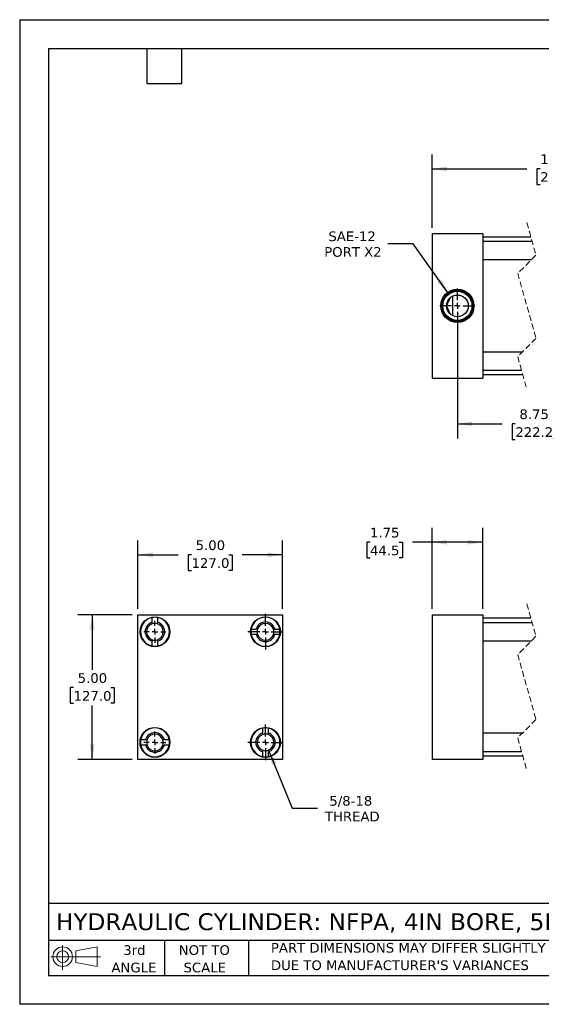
# Model space of a CAD drawing. Header units: inches. Extents: x 0 to 44, y 0 to 34.
# Tile 1 of 3: x 0 to 18, y 0 to 34. Entities that reach past the tile are written whole.
import ezdxf

# ---------------------------------------------------------------- set-up
doc = ezdxf.new("R2010")
doc.units = ezdxf.units.IN
doc.header["$LTSCALE"] = 4
doc.header["$MEASUREMENT"] = 0
for name, pattern in [('SLD-Center', [0.75, 0.6, -0.05, 0.05, -0.05]), ('SLD-Dashed', [0.075, 0.05, -0.025]), ('SLD-Solid', [0])]:
    doc.linetypes.add(name, pattern=pattern)
doc.layers.add('CENTER', color=40, linetype='SLD-Center')
doc.layers.add('SLD-DEFPOINTS', color=7, linetype='Continuous')
doc.layers.add('DIMENSIONS', color=140, linetype='SLD-Solid', lineweight=25)
doc.layers.add('TEXT', color=140, linetype='SLD-Solid', lineweight=25)
doc.styles.add('SLDTEXTSTYLE0', font='VERDANA.TTF')
doc.dimstyles.new('SLDDIMSTYLE0', dxfattribs={"dimtxt": 0.339844, "dimasz": 0.52, "dimexe": 0, "dimexo": 0.0625, "dimgap": 0.084961, "dimtad": 0, "dimtih": 1, "dimtoh": 1, "dimrnd": 1e-09, "dimzin": 12, "dimdsep": 46, "dimtxsty": 'SLDTEXTSTYLE0', "dimsah": 1, "dimcen": 0.09, "dimadec": 0, "dimazin": 3, "dimtfac": 1, "dimtofl": 0, "dimtmove": 0, "dimatfit": 3, "dimfxl": 0, "dimfrac": 2, "dimtolj": 1, "dimtzin": 12, "dimarcsym": 0})
doc.dimstyles.new('SLDDIMSTYLE3', dxfattribs={"dimtxt": 0.339844, "dimasz": 0.52, "dimexe": 0, "dimexo": 0.0625, "dimgap": 0.084961, "dimtad": 0, "dimtih": 1, "dimtoh": 1, "dimrnd": 1e-09, "dimzin": 4, "dimdsep": 46, "dimtxsty": 'SLDTEXTSTYLE0', "dimsah": 1, "dimcen": 0.09, "dimadec": 0, "dimazin": 1, "dimtfac": 1, "dimtofl": 0, "dimtmove": 0, "dimatfit": 3, "dimfxl": 0, "dimfrac": 2, "dimtolj": 1, "dimtzin": 12, "dimarcsym": 0})
doc.dimstyles.new('SLDDIMSTYLE4', dxfattribs={"dimtxt": 0.339844, "dimasz": 0.52, "dimexe": 0, "dimexo": 0.0625, "dimgap": 0.084961, "dimtad": 0, "dimtih": 1, "dimtoh": 1, "dimrnd": 1e-09, "dimzin": 12, "dimdsep": 46, "dimtxsty": 'SLDTEXTSTYLE0', "dimsah": 1, "dimcen": 0, "dimadec": 0, "dimazin": 3, "dimtfac": 1, "dimtofl": 0, "dimtmove": 0, "dimatfit": 3, "dimfxl": 0, "dimfrac": 2, "dimtolj": 1, "dimtzin": 12, "dimarcsym": 0})
doc.dimstyles.new('SLDDIMSTYLE5', dxfattribs={"dimtxt": 0.339844, "dimasz": 0.52, "dimexe": 0, "dimexo": 0.0625, "dimgap": 0.084961, "dimtad": 0, "dimtih": 1, "dimtoh": 1, "dimrnd": 1e-09, "dimzin": 12, "dimdsep": 46, "dimtxsty": 'SLDTEXTSTYLE0', "dimsah": 1, "dimcen": 0, "dimadec": 0, "dimazin": 3, "dimtfac": 1, "dimtofl": 0, "dimtmove": 0, "dimatfit": 3, "dimfxl": 0, "dimfrac": 2, "dimtolj": 1, "dimtzin": 12, "dimarcsym": 0})

# ---------------------------------------------------------------- blocks, each defined once
blk = doc.blocks.new('Block11')
at = {"color": 7, "linetype": 'SLD-Solid', "lineweight": 18}
for p, q in [((0.408, 0.836), (0.408, 0)), ((0.863, 0.656), (1.602, 0.792)), ((1.602, 0.792), (1.602, 0.115)), ((0, 0.454), (1.712, 0.454)), ((0.863, 0.251), (0.863, 0.656)), ((0.863, 0.251), (1.602, 0.115))]:
    blk.add_line(p, q, dxfattribs=at)
for radius in [0.339, 0.202]:
    blk.add_circle((0.408, 0.454), radius, dxfattribs=at)
blk = doc.blocks.new('Block12')
at = {"layer": 'SLD-DEFPOINTS'}
blk.add_blockref('Block11', (0, 0), dxfattribs=at)
blk = doc.blocks.new('SW_NOTE_0_3')
at = {"layer": 'TEXT', "color": 0, "char_height": 0.33333, "attachment_point": 1, "style": 'SLDTEXTSTYLE0'}
for s, insert in [('PART DIMENSIONS MAY DIFFER SLIGHTLY ', (0, 0.423)), ("DUE TO MANUFACTURER'S VARIANCES", (0, -0.179))]:
    blk.add_mtext(s, dxfattribs=dict(at, insert=insert))
blk = doc.blocks.new('SW_NOTE_0_4')
at = {"layer": 'TEXT', "color": 0, "char_height": 0.3333, "attachment_point": 2, "style": 'SLDTEXTSTYLE0'}
for s, insert in [('NOT TO', (0.828, 0.423)), ('SCALE', (0.843, -0.179))]:
    blk.add_mtext(s, dxfattribs=dict(at, insert=insert))
blk = doc.blocks.new('SW_NOTE_0_5')
at = {"layer": 'TEXT', "color": 0, "char_height": 0.3333, "attachment_point": 2, "style": 'SLDTEXTSTYLE0'}
for s, insert in [('3rd', (0.365, 0.423)), ('ANGLE', (0.349, -0.179))]:
    blk.add_mtext(s, dxfattribs=dict(at, insert=insert))
blk = doc.blocks.new('_D')
at = {"layer": 'DIMENSIONS'}
for p, q in [((14.249, 13.655), (14.249, 16.456)), ((15.999, 13.655), (15.999, 16.456)), ((12.105, 15.956), (11.991, 15.956)), ((11.991, 15.956), (11.991, 15.416)), ((13.115, 15.956), (13.229, 15.956)), ((13.229, 15.956), (13.229, 15.416)), ((14.249, 15.956), (13.576, 15.956)), ((15.999, 15.956), (14.249, 15.956)), ((11.991, 15.416), (12.105, 15.416)), ((13.229, 15.416), (13.115, 15.416))]:
    blk.add_line(p, q, dxfattribs=at)
for points in [[(14.249, 15.956), (14.769, 15.876), (14.769, 16.036)], [(15.999, 15.956), (15.479, 16.036), (15.479, 15.876)]]:
    blk.add_solid(points, dxfattribs=at)
at = {"layer": 'DIMENSIONS', "char_height": 0.3333, "attachment_point": 1, "style": 'SLDTEXTSTYLE0'}
for s, insert in [('1.75', (12.105, 16.455)), ('44.5', (12.105, 15.839))]:
    blk.add_mtext(s, dxfattribs=dict(at, insert=insert))
blk = doc.blocks.new('_D_8')
at = {"layer": 'DIMENSIONS'}
for p, q in [((4.084, 13.655), (4.084, 16.022)), ((9.084, 13.655), (9.084, 16.022)), ((4.084, 15.522), (5.478, 15.522)), ((5.939, 15.522), (5.825, 15.522)), ((5.825, 15.522), (5.825, 14.982)), ((7.232, 15.522), (7.346, 15.522)), ((7.346, 15.522), (7.346, 14.982)), ((9.084, 15.522), (7.692, 15.522)), ((5.825, 14.982), (5.939, 14.982)), ((7.346, 14.982), (7.232, 14.982))]:
    blk.add_line(p, q, dxfattribs=at)
for points in [[(4.084, 15.522), (4.604, 15.442), (4.604, 15.602)], [(9.084, 15.522), (8.564, 15.602), (8.564, 15.442)]]:
    blk.add_solid(points, dxfattribs=at)
at = {"layer": 'DIMENSIONS', "char_height": 0.3333, "attachment_point": 1, "style": 'SLDTEXTSTYLE0'}
for s, insert in [('5.00', (6.08, 16.021)), ('127.0', (5.939, 15.405))]:
    blk.add_mtext(s, dxfattribs=dict(at, insert=insert))
blk = doc.blocks.new('_D_9')
at = {"layer": 'DIMENSIONS'}
for p, q in [((3.884, 13.455), (2.009, 13.455)), ((2.509, 13.455), (2.509, 11.551)), ((1.863, 10.935), (1.748, 10.935)), ((1.748, 10.935), (1.748, 10.395)), ((3.155, 10.935), (3.269, 10.935)), ((3.269, 10.935), (3.269, 10.395)), ((1.748, 10.395), (1.863, 10.395)), ((2.509, 8.455), (2.509, 10.319)), ((3.269, 10.395), (3.155, 10.395)), ((3.884, 8.455), (2.009, 8.455))]:
    blk.add_line(p, q, dxfattribs=at)
for points in [[(2.509, 13.455), (2.429, 12.935), (2.589, 12.935)], [(2.509, 8.455), (2.589, 8.975), (2.429, 8.975)]]:
    blk.add_solid(points, dxfattribs=at)
at = {"layer": 'DIMENSIONS', "char_height": 0.3333, "attachment_point": 1, "style": 'SLDTEXTSTYLE0'}
for s, insert in [('5.00', (2.004, 11.434)), ('127.0', (1.863, 10.818))]:
    blk.add_mtext(s, dxfattribs=dict(at, insert=insert))
blk = doc.blocks.new('_D_10')
at = {"layer": 'DIMENSIONS'}
for p, q in [((8.603, 8.778), (9.42, 6.769)), ((9.42, 6.769), (10.295, 6.769))]:
    blk.add_line(p, q, dxfattribs=at)
blk.add_solid([(8.603, 8.778), (8.725, 8.266), (8.873, 8.326)], dxfattribs=at)
at = {"layer": 'DIMENSIONS', "char_height": 0.3333, "attachment_point": 1, "style": 'SLDTEXTSTYLE0'}
for s, insert in [('5/8-18', (10.7, 7.192)), ('THREAD', (10.545, 6.652))]:
    blk.add_mtext(s, dxfattribs=dict(at, insert=insert))
blk = doc.blocks.new('SW_CENTERMARKSYMBOL_0')
at = {"layer": 'CENTER', "color": 0}
for p, q in [((0, 0.2), (0, 0.38125)), ((-0.2, 0), (-0.38125, 0)), ((0, 0), (-0.1, 0)), ((0, 0), (0, 0.1)), ((0, 0), (0, -0.1)), ((0, 0), (0.1, 0)), ((0.2, 0), (0.38125, 0)), ((0, -0.2), (0, -0.38125))]:
    blk.add_line(p, q, dxfattribs=at)
blk = doc.blocks.new('SW_CENTERMARKSYMBOL_1')
at = {"layer": 'CENTER', "color": 0}
for p, q in [((0, 0.2), (0, 0.38125)), ((-0.2, 0), (-0.38125, 0)), ((0, 0), (-0.1, 0)), ((0, 0), (0, 0.1)), ((0, 0), (0, -0.1)), ((0, 0), (0.1, 0)), ((0.2, 0), (0.38125, 0)), ((0, -0.2), (0, -0.38125))]:
    blk.add_line(p, q, dxfattribs=at)
blk = doc.blocks.new('SW_CENTERMARKSYMBOL_2')
at = {"layer": 'CENTER', "color": 0}
for p, q in [((0, 0.2), (0, 0.6155)), ((-0.2, 0), (-0.6155, 0)), ((0, 0), (-0.1, 0)), ((0, 0), (0, 0.1)), ((0, 0), (0, -0.1)), ((0, 0), (0.1, 0)), ((0.2, 0), (0.6155, 0)), ((0, -0.2), (0, -0.6155))]:
    blk.add_line(p, q, dxfattribs=at)
blk = doc.blocks.new('SW_CENTERMARKSYMBOL_3')
at = {"layer": 'CENTER', "color": 0}
for p, q in [((0, 0.2), (0, 0.6155)), ((-0.2, 0), (-0.6155, 0)), ((0, 0), (-0.1, 0)), ((0, 0), (0, 0.1)), ((0, 0), (0, -0.1)), ((0, 0), (0.1, 0)), ((0.2, 0), (0.6155, 0)), ((0, -0.2), (0, -0.6155))]:
    blk.add_line(p, q, dxfattribs=at)
blk = doc.blocks.new('_D_11')
at = {"layer": 'DIMENSIONS'}
for p, q in [((13.592, 26.264), (12.717, 26.264)), ((14.81, 24.557), (13.592, 26.264))]:
    blk.add_line(p, q, dxfattribs=at)
blk.add_solid([(14.81, 24.557), (14.574, 25.027), (14.443, 24.934)], dxfattribs=at)
at = {"layer": 'DIMENSIONS', "char_height": 0.3333, "attachment_point": 1, "style": 'SLDTEXTSTYLE0'}
for s, insert in [('SAE-12', (10.667, 26.688)), ('PORT X2', (10.523, 26.148))]:
    blk.add_mtext(s, dxfattribs=dict(at, insert=insert))
blk = doc.blocks.new('_D_12')
at = {"layer": 'DIMENSIONS'}
for p, q in [((14.249, 26.818), (14.249, 29.351)), ((22.776, 26.818), (22.776, 29.351)), ((20.527, 29.074), (20.305, 28.629)), ((20.638, 28.851), (20.527, 29.074)), ((14.249, 28.851), (17.525, 28.851)), ((17.985, 28.851), (17.871, 28.851)), ((17.871, 28.851), (17.871, 28.311)), ((19.278, 28.851), (19.392, 28.851)), ((19.392, 28.851), (19.392, 28.311)), ((20.194, 28.851), (19.739, 28.851)), ((20.305, 28.629), (20.194, 28.851)), ((22.776, 28.851), (20.638, 28.851)), ((17.871, 28.311), (17.985, 28.311)), ((19.392, 28.311), (19.278, 28.311))]:
    blk.add_line(p, q, dxfattribs=at)
for points in [[(14.249, 28.851), (14.769, 28.771), (14.769, 28.931)], [(22.776, 28.851), (22.256, 28.931), (22.256, 28.771)]]:
    blk.add_solid(points, dxfattribs=at)
at = {"layer": 'DIMENSIONS', "char_height": 0.3333, "attachment_point": 1, "style": 'SLDTEXTSTYLE0'}
for s, insert in [('10.75', (17.985, 29.351)), ('273.0', (17.985, 28.735))]:
    blk.add_mtext(s, dxfattribs=dict(at, insert=insert))
blk = doc.blocks.new('_D_15')
at = {"layer": 'DIMENSIONS'}
for p, q in [((15.124, 23.918), (15.124, 19.543)), ((21.651, 23.918), (21.651, 19.543)), ((19.684, 20.266), (19.462, 19.821)), ((19.795, 20.043), (19.684, 20.266)), ((15.124, 20.043), (16.666, 20.043)), ((17.126, 20.043), (17.012, 20.043)), ((17.012, 20.043), (17.012, 19.503)), ((18.419, 20.043), (18.533, 20.043)), ((18.533, 20.043), (18.533, 19.503)), ((19.351, 20.043), (18.879, 20.043)), ((19.462, 19.821), (19.351, 20.043)), ((21.651, 20.043), (19.795, 20.043)), ((17.012, 19.503), (17.126, 19.503)), ((18.533, 19.503), (18.419, 19.503))]:
    blk.add_line(p, q, dxfattribs=at)
for points in [[(15.124, 20.043), (15.644, 19.963), (15.644, 20.123)], [(21.651, 20.043), (21.131, 20.123), (21.131, 19.963)]]:
    blk.add_solid(points, dxfattribs=at)
at = {"layer": 'DIMENSIONS', "char_height": 0.3333, "attachment_point": 1, "style": 'SLDTEXTSTYLE0'}
for s, insert in [('8.75', (17.267, 20.543)), ('222.2', (17.126, 19.927))]:
    blk.add_mtext(s, dxfattribs=dict(at, insert=insert))
blk = doc.blocks.new('SW_CENTERMARKSYMBOL_5')
at = {"layer": 'CENTER', "color": 0}
for p, q in [((0, 0.2), (0, 0.604)), ((-0.2, 0), (-0.605, 0)), ((0, 0), (-0.1, 0)), ((0, 0), (0, 0.1)), ((0, 0), (0, -0.1)), ((0, 0), (0.1, 0)), ((0.2, 0), (0.604, 0)), ((0, -0.2), (0, -0.605))]:
    blk.add_line(p, q, dxfattribs=at)

msp = doc.modelspace()

# ---------------------------------------------------------------- linework, layer by layer
at = {"color": 7, "linetype": 'SLD-Solid'}
for p, q in [((0, 34), (0, 0)), ((0, 34), (44, 34)), ((44, 0), (0, 0))]:
    msp.add_line(p, q, dxfattribs=at)
at = {"color": 7, "linetype": 'SLD-Dashed', "lineweight": 18}
for p, q in [((17.524, 26.993), (17.839, 25.871)), ((17.839, 25.871), (17.209, 25.241)), ((17.209, 25.241), (17.839, 22.996)), ((17.839, 22.996), (17.209, 22.366)), ((17.209, 22.366), (17.524, 21.243)), ((17.524, 13.83), (17.839, 12.708)), ((17.839, 12.708), (17.209, 12.078)), ((17.209, 12.078), (17.839, 9.833)), ((17.839, 9.833), (17.209, 9.203)), ((17.209, 9.203), (17.524, 8.08))]:
    msp.add_line(p, q, dxfattribs=at)
for p, q in [((14.249, 26.618), (15.999, 26.618)), ((14.249, 26.618), (14.249, 21.618)), ((15.999, 26.618), (15.999, 21.618)), ((17.664, 26.493), (15.999, 26.493)), ((17.707, 26.341), (15.999, 26.341)), ((15.999, 25.716), (17.684, 25.716)), ((14.968, 23.777), (14.968, 24.459)), ((17.364, 22.521), (15.999, 22.521)), ((15.999, 21.896), (17.341, 21.896)), ((14.249, 21.618), (15.999, 21.618)), ((15.999, 21.743), (17.384, 21.743)), ((4.084, 13.455), (9.084, 13.455)), ((4.084, 8.455), (4.084, 13.455)), ((4.58, 13.19), (4.58, 13.356)), ((4.767, 13.356), (4.767, 13.19)), ((9.084, 13.455), (9.084, 8.455)), ((14.249, 13.455), (15.999, 13.455)), ((14.249, 13.455), (14.249, 8.455)), ((15.999, 13.455), (15.999, 8.455)), ((17.664, 13.33), (15.999, 13.33)), ((8.003, 12.959), (8.169, 12.959)), ((8.818, 12.959), (8.985, 12.959)), ((17.707, 13.178), (15.999, 13.178)), ((8.169, 12.772), (8.003, 12.772)), ((8.985, 12.772), (8.818, 12.772)), ((4.58, 12.374), (4.58, 12.541)), ((4.767, 12.541), (4.767, 12.374)), ((15.999, 12.553), (17.684, 12.553)), ((8.4, 9.37), (8.4, 9.536)), ((8.587, 9.536), (8.587, 9.37)), ((17.364, 9.358), (15.999, 9.358)), ((4.183, 9.139), (4.349, 9.139)), ((4.349, 8.952), (4.183, 8.952)), ((4.998, 9.139), (5.165, 9.139)), ((5.165, 8.952), (4.998, 8.952)), ((8.4, 8.554), (8.4, 8.721)), ((8.587, 8.721), (8.587, 8.554)), ((15.999, 8.733), (17.341, 8.733)), ((15.999, 8.58), (17.384, 8.58)), ((9.084, 8.455), (4.084, 8.455)), ((15.999, 8.455), (14.249, 8.455))]:
    msp.add_line(p, q)
for centre, radius in [((15.124, 24.118), 0.574), ((15.124, 24.118), 0.539), ((15.124, 24.118), 0.504), ((15.124, 24.118), 0.375), ((4.674, 12.865), 0.515), ((8.494, 12.865), 0.515), ((4.674, 9.045), 0.516), ((8.494, 9.045), 0.516)]:
    msp.add_circle(centre, radius)
for centre, radius, start, end in [((4.674, 12.865), 0.5, 100.8069, 259.1931), ((4.674, 12.865), 0.5, 79.1931, 100.8069), ((4.674, 12.865), 0.5, 280.8069, 79.1931), ((8.494, 12.865), 0.5, 10.8069, 169.1931), ((4.674, 12.865), 0.338, 106.1276, 253.8724), ((4.674, 12.865), 0.289, 108.9255, 251.0745), ((4.674, 12.865), 0.289, 71.0745, 108.9255), ((4.674, 12.865), 0.338, 286.1276, 73.8724), ((4.674, 12.865), 0.289, 288.9255, 71.0745), ((8.494, 12.865), 0.5, 169.1931, 190.8069), ((8.494, 12.865), 0.338, 16.1276, 163.8724), ((8.494, 12.865), 0.289, 161.0745, 198.9255), ((8.494, 12.865), 0.289, 18.9255, 161.0745), ((8.494, 12.865), 0.289, 341.0745, 18.9255), ((8.494, 12.865), 0.5, 349.1931, 10.8069), ((4.674, 12.865), 0.289, 251.0745, 288.9255), ((8.494, 12.865), 0.5, 190.8069, 349.1931), ((8.494, 12.865), 0.338, 196.1276, 343.8724), ((8.494, 12.865), 0.289, 198.9255, 341.0745), ((4.674, 12.865), 0.5, 259.1931, 280.8069), ((4.674, 9.045), 0.5, 10.8069, 169.1931), ((8.494, 9.045), 0.5, 100.8069, 259.1931), ((8.494, 9.045), 0.5, 79.1931, 100.8069), ((8.494, 9.045), 0.5, 280.8069, 79.1931), ((4.674, 9.045), 0.338, 16.1276, 163.8724), ((4.674, 9.045), 0.289, 18.9255, 161.0745), ((8.494, 9.045), 0.338, 106.1276, 253.8724), ((8.494, 9.045), 0.289, 108.9255, 251.0745), ((8.494, 9.045), 0.289, 71.0745, 108.9255), ((8.494, 9.045), 0.338, 286.1276, 73.8724), ((8.494, 9.045), 0.289, 288.9255, 71.0745), ((4.674, 9.045), 0.5, 169.1931, 190.8069), ((4.674, 9.045), 0.5, 190.8069, 349.1931), ((4.674, 9.045), 0.338, 196.1276, 343.8724), ((4.674, 9.045), 0.289, 161.0745, 198.9255), ((4.674, 9.045), 0.289, 198.9255, 341.0745), ((4.674, 9.045), 0.289, 341.0745, 18.9255), ((4.674, 9.045), 0.5, 349.1931, 10.8069), ((8.494, 9.045), 0.289, 251.0745, 288.9255), ((8.494, 9.045), 0.5, 259.1931, 280.8069)]:
    msp.add_arc(centre, radius, start, end)
msp.add_open_spline([(14.883, 23.831), (14.868, 23.863), (14.837, 23.93), (14.8, 24.011), (14.772, 24.07), (14.759, 24.097), (14.752, 24.111), (14.75, 24.116), (14.749, 24.117), (14.749, 24.118), (14.749, 24.118), (14.749, 24.118), (14.75, 24.119), (14.751, 24.122), (14.757, 24.135), (14.782, 24.188), (14.825, 24.28), (14.864, 24.363), (14.883, 24.406)], degree=3, knots=[0, 0, 0, 0, 0.169643, 0.347293, 0.423949, 0.473826, 0.491467, 0.497222, 0.499086, 0.499717, 0.500001, 0.50019, 0.500999, 0.504179, 0.516909, 0.568187, 0.778901, 1, 1, 1, 1])
for points in [[(4.58, 13.139), (4.58, 13.156), (4.58, 13.173), (4.58, 13.19)], [(4.767, 13.19), (4.767, 13.173), (4.767, 13.156), (4.767, 13.139)], [(8.22, 12.959), (8.203, 12.959), (8.186, 12.959), (8.169, 12.959)], [(8.767, 12.959), (8.784, 12.959), (8.801, 12.959), (8.818, 12.959)], [(4.58, 12.592), (4.58, 12.575), (4.58, 12.558), (4.58, 12.541)], [(4.767, 12.592), (4.767, 12.575), (4.767, 12.558), (4.767, 12.541)], [(8.22, 12.772), (8.203, 12.772), (8.186, 12.772), (8.169, 12.772)], [(8.818, 12.772), (8.801, 12.772), (8.784, 12.772), (8.767, 12.772)], [(8.4, 9.319), (8.4, 9.336), (8.4, 9.353), (8.4, 9.37)], [(8.587, 9.319), (8.587, 9.336), (8.587, 9.353), (8.587, 9.37)], [(4.349, 9.139), (4.366, 9.139), (4.383, 9.139), (4.4, 9.139)], [(4.4, 8.952), (4.383, 8.952), (4.366, 8.952), (4.349, 8.952)], [(4.947, 9.139), (4.964, 9.139), (4.981, 9.139), (4.998, 9.139)], [(4.947, 8.952), (4.964, 8.952), (4.981, 8.952), (4.998, 8.952)], [(8.4, 8.721), (8.4, 8.738), (8.4, 8.755), (8.4, 8.772)], [(8.587, 8.772), (8.587, 8.755), (8.587, 8.738), (8.587, 8.721)]]:
    msp.add_open_spline(points, degree=3)
at = {"layer": 'TEXT'}
for p, q in [((1, 33), (43, 33)), ((1, 33), (1, 1)), ((4.4, 31.8), (4.4, 33)), ((5.6, 31.8), (5.6, 33)), ((4.4, 31.8), (5.6, 31.8)), ((43, 3.484), (1, 3.484)), ((43, 2.2), (1, 2.2)), ((5, 2.2), (5, 1)), ((7.907, 2.2), (7.907, 1)), ((1, 1), (43, 1))]:
    msp.add_line(p, q, dxfattribs=at)

# ---------------------------------------------------------------- block references
at = {"layer": 'CENTER'}
for name, p in [('SW_CENTERMARKSYMBOL_5', (15.124, 24.118)), ('SW_CENTERMARKSYMBOL_2', (8.494, 12.865)), ('SW_CENTERMARKSYMBOL_1', (4.674, 12.865)), ('SW_CENTERMARKSYMBOL_3', (8.494, 9.045)), ('SW_CENTERMARKSYMBOL_0', (4.674, 9.045))]:
    msp.add_blockref(name, p, dxfattribs=at)
at = {"layer": 'SLD-DEFPOINTS'}
msp.add_blockref('Block12', (1.077, 1.19), dxfattribs=at)
at = {"layer": 'TEXT'}
for name, p in [('SW_NOTE_0_5', (3.598, 1.617)), ('SW_NOTE_0_4', (5.552, 1.617)), ('SW_NOTE_0_3', (8.68, 1.696))]:
    msp.add_blockref(name, p, dxfattribs=at)

# ---------------------------------------------------------------- texts
at = {"layer": 'TEXT', "insert": (1.254, 3.145), "char_height": 0.58333, "attachment_point": 1, "style": 'SLDTEXTSTYLE0'}
msp.add_mtext('HYDRAULIC CYLINDER: NFPA, 4IN BORE, 5IN STROKE', dxfattribs=at)

# ---------------------------------------------------------------- dimensions: what is measured, and where the dimension line sits
at = {"layer": 'DIMENSIONS'}
for base, p1, p2, text, picture, middle in [((22.776, 28.851), (14.249, 26.618), (22.776, 26.618), '10.75', '_D_12', (18.632, 28.851)), ((15.124, 20.043), (21.651, 24.118), (15.124, 24.118), '8.75', '_D_15', (17.772, 20.043))]:
    dim = msp.add_linear_dim(base=base, p1=p1, p2=p2, text=text, dimstyle='SLDDIMSTYLE0', dxfattribs=at)
    dim.commit()
    dim.dimension.update_dxf_attribs({"geometry": picture, "text_midpoint": middle, "dimtype": 160})
dim = msp.add_diameter_dim_2p(p1=(15.437, 23.679), p2=(14.81, 24.557), text='SAE-12\\PPORT X2', dimstyle='SLDDIMSTYLE5', override={"dimpost": '<>'}, dxfattribs=at)
dim.commit()
dim.dimension.update_dxf_attribs({"geometry": '_D_11', "text_midpoint": (11.495, 26.264), "dimtype": 163})
for base, p1, p2, dimstyle, picture, middle in [((15.999, 15.956), (14.249, 13.455), (15.999, 13.455), 'SLDDIMSTYLE0', '_D', (12.61, 15.956)), ((9.084, 15.522), (4.084, 13.455), (9.084, 13.455), 'SLDDIMSTYLE3', '_D_8', (6.585, 15.522))]:
    dim = msp.add_linear_dim(base=base, p1=p1, p2=p2, dimstyle=dimstyle, dxfattribs=at)
    dim.commit()
    dim.dimension.update_dxf_attribs({"geometry": picture, "text_midpoint": middle, "dimtype": 160})
dim = msp.add_linear_dim(base=(2.509, 13.455), p1=(4.084, 8.455), p2=(4.084, 13.455), angle=90, dimstyle='SLDDIMSTYLE3', dxfattribs=at)
dim.commit()
dim.dimension.update_dxf_attribs({"geometry": '_D_9', "text_midpoint": (2.509, 10.935), "dimtype": 160})
dim = msp.add_radius_dim(center=(8.494, 9.045), mpoint=(8.603, 8.778), text='5/8-18\\PTHREAD', dimstyle='SLDDIMSTYLE4', dxfattribs=at)
dim.commit()
dim.dimension.update_dxf_attribs({"geometry": '_D_10', "text_midpoint": (11.467, 6.769), "dimtype": 164})

doc.saveas('drawing.dxf')
